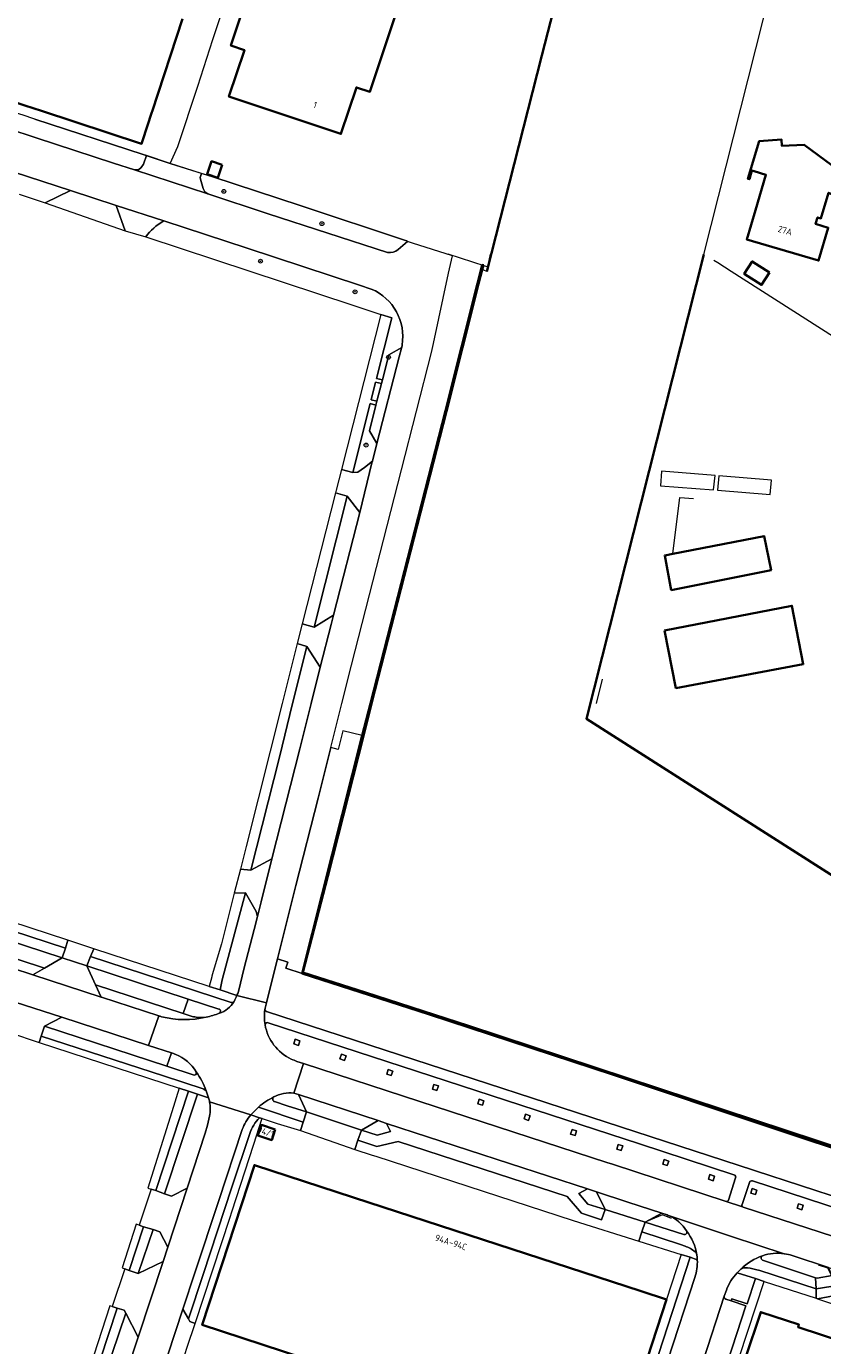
# Model space of a CAD drawing. Extents: x 150256 to 156914, y 461459 to 469481.
# Tile 121 of 256: x 153291 to 153456, y 464367 to 464640. Entities that reach past the tile are written whole.
import ezdxf
from ezdxf.enums import TextEntityAlignment as Align

# ---------------------------------------------------------------- set-up
doc = ezdxf.new("R2010")
doc.units = 0
doc.header["$LTSCALE"] = 0.75
doc.layers.get('0').update_dxf_attribs({"linetype": 'CONTINUOUS'})
for name, color, linetype, lineweight in [('B-RO-GK-BESCHOEIING-G', 251, 'GK-BESCHOEIING', 35), ('B-RO-GK-KADEMUUR-G', 251, 'CONTINUOUS', 35), ('B-RO-GK-KADEMUUR-GV', 251, 'CONTINUOUS', 35), ('B-RO-GR-BEPLANTING_CULTUUR_BODEMBEDEKKER-GV', 251, 'CONTINUOUS', 18), ('B-RO-GR-BOOM-S', 96, 'CONTINUOUS', 25), ('B-RO-GR-GROENVOORZIENING-GV', 251, 'CONTINUOUS', 18), ('B-RO-GR-HAAG-GV', 251, 'CONTINUOUS', 13), ('B-RO-IE-TERREINAFSCHEIDING_KUNSTMATIG_HEKWERK-G', 251, 'IE-TERREINAFSCHEIDING-KUNSTMATIG', 18), ('B-RO-IE-TERREINAFSCHEIDING_KUNSTMATIG_MUUR-G', 251, 'IE-TERREINAFSCHEIDING-KUNSTMATIG-DICHT', 18), ('B-RO-KW-KUNSTWERK_DUIKER-G', 251, 'CONTINUOUS', 18), ('B-RO-OG-BEBOUWING-GV', 6, 'CONTINUOUS', 35), ('B-RO-OG-BEBOUWING-T18', 1, 'CONTINUOUS', 18), ('B-RO-OG-TERREIN_CULTUURSCHEIDING-GV', 251, 'CONTINUOUS', 18), ('B-RO-OG-WATER-GV', 251, 'CONTINUOUS', 18), ('B-RO-OG-WATER_SLOOT-GV', 251, 'CONTINUOUS', 18), ('B-RO-VH-VERHARDING_ASFALT-GV', 251, 'CONTINUOUS', 18), ('B-RO-VH-VERHARDING_BETONSTRAATSTEEN-GV', 251, 'CONTINUOUS', 18), ('B-RO-VH-VERHARDING_STRAATBAKSTEEN-GV', 251, 'CONTINUOUS', 18), ('B-RO-VH-VERHARDING_TEGEL-GV', 251, 'CONTINUOUS', 18)]:
    doc.layers.add(name, color=color, linetype=linetype, lineweight=lineweight)
doc.styles.add('NLCS-ISO-M200-T18', font='NLCS-ISO.ttf', dxfattribs={"height": 360})
doc.linetypes.add('GK-BESCHOEIING', pattern='A,30,-5,[1,NLCS.SHX,S=1,R=0,X=0,Y=0],-5', length=40)
doc.linetypes.add('IE-TERREINAFSCHEIDING-KUNSTMATIG', pattern='A,4,[82,NLCS.SHX,S=0.75,R=90,X=0,Y=0],4,-2', length=10)
doc.linetypes.add('IE-TERREINAFSCHEIDING-KUNSTMATIG-DICHT', pattern='A,8,-1,[82,NLCS.SHX,S=0.75,R=90,X=0,Y=0],-1', length=10)

# ---------------------------------------------------------------- blocks, each defined once
blk = doc.blocks.new('SGR-BOOM_01-SO')
at = {"linetype": 'ByBlock', "lineweight": 18}
h = blk.add_hatch(color=0, dxfattribs=at)
h.dxf.hatch_style = 1
edge = h.paths.add_edge_path()
edge.add_arc((0, 0), 0.25, 0, 360)
at = {"color": 0, "linetype": 'ByBlock', "lineweight": 18}
for radius in [2, 0.25]:
    blk.add_circle((0, 0), radius, dxfattribs=at)

msp = doc.modelspace()

# ---------------------------------------------------------------- linework, layer by layer
at = {"layer": 'B-RO-GK-BESCHOEIING-G'}
for points in [[(153386.077, 464589.527), (153391.721, 464611.776), (153397.474, 464634.266), (153402.915, 464655.53), (153408.719, 464677.894), (153404.645, 464689.868), (153399.405, 464705.137)], [(153385.054, 464589.688), (153384.357, 464586.986), (153377.719, 464560.599), (153362.188, 464500)], [(153362.188, 464500), (153353.142, 464464.266), (153347.98, 464444.28), (153360.915, 464440.185), (153382.264, 464433.292), (153507.249, 464391.999)]]:
    msp.add_lwpolyline(points, dxfattribs=at)
at = {"layer": 'B-RO-GK-KADEMUUR-G'}
msp.add_lwpolyline([(153430.979, 464593.073), (153406.698, 464496.861), (153526.67, 464420.338)], dxfattribs=at)
at = {"layer": 'B-RO-GK-KADEMUUR-GV'}
for points in [[(153360.498, 464493.323), (153362.188, 464500), (153377.719, 464560.599), (153384.357, 464586.986), (153385.109, 464589.899), (153385.344, 464590.811), (153385.117, 464590.884), (153384.126, 464587.044), (153377.488, 464560.658), (153361.942, 464500), (153360.267, 464493.382)], [(153360.267, 464493.382), (153347.801, 464444.131), (153373.968, 464435.703), (153412.271, 464423.083), (153444.311, 464412.425), (153444.357, 464412.565), (153444.42, 464412.757), (153382.264, 464433.292), (153360.915, 464440.185), (153347.98, 464444.28), (153353.142, 464464.266), (153360.498, 464493.323)], [(153508.545, 464391.59), (153507.249, 464391.999), (153444.42, 464412.757), (153444.357, 464412.565), (153444.311, 464412.425), (153506.66, 464391.685), (153508.559, 464391.022), (153508.868, 464391.501)]]:
    msp.add_lwpolyline(points, close=True, dxfattribs=at)
at = {"layer": 'B-RO-GR-BEPLANTING_CULTUUR_BODEMBEDEKKER-GV'}
for points in [[(153313.111, 464610.564), (153313.909, 464610.614), (153314.473, 464611.089), (153314.93, 464611.777), (153315.567, 464613.566), (153314.902, 464613.791), (153292.474, 464621.065), (153289.803, 464621.982), (153289.554, 464622.068), (153284.238, 464623.83), (153283.663, 464622.435), (153284.608, 464619.863), (153286.832, 464619.136), (153292.759, 464617.196), (153308.723, 464611.995)], [(153309.269, 464603.223), (153299.832, 464606.302), (153294.616, 464603.745), (153311.189, 464597.931)], [(153364.236, 464566.32), (153363.04, 464566.625), (153362.121, 464562.952), (153363.301, 464562.651)], [(153363.096, 464561.848), (153361.92, 464562.148), (153358.347, 464547.855), (153359.337, 464547.959), (153360.743, 464548.896), (153362.358, 464550.25), (153363.295, 464553.897), (153361.733, 464556.501)], [(153357.117, 464542.987), (153350.326, 464515.821), (153354.286, 464518.322), (153359.755, 464539.629)], [(153351.531, 464507.584), (153348.776, 464511.838), (153345.851, 464500), (153343.108, 464488.891), (153337.174, 464465.477), (153341.519, 464467.826), (153347.372, 464490.632), (153349.67, 464500)]]:
    msp.add_lwpolyline(points, close=True, dxfattribs=at)
for points in [[(153367.729, 464594.07), (153369.603, 464595.763), (153369.452, 464595.884), (153347.403, 464603.165), (153329.306, 464609.107), (153326.942, 464609.857), (153326.709, 464608.984), (153326.757, 464608.641), (153327.289, 464606.741), (153327.644, 464606.056), (153328.306, 464605.59), (153340.756, 464601.482), (153365.502, 464593.438)], [(153362.145, 464585.886), (153359.729, 464586.683), (153336.425, 464594.365), (153319.161, 464599.996), (153319.038, 464599.92)], [(153315.428, 464596.709), (153358.283, 464582.579), (153364.129, 464580.651), (153366.362, 464579.915), (153363.225, 464567.366), (153364.425, 464567.06)], [(153364.425, 464567.06), (153365.743, 464572.231), (153368.431, 464573.812), (153368.521, 464574.285)], [(153334.613, 464440.37), (153335.803, 464445.242), (153337.891, 464453.217), (153338.558, 464455.908), (153338.295, 464456.962), (153336.052, 464460.789), (153331.274, 464442.8), (153330.805, 464440.682), (153334.312, 464439.535)], [(153429.656, 464384.797), (153428.155, 464385.331), (153414.244, 464342.475), (153416.633, 464343.67)], [(153417.104, 464344.225), (153417.968, 464346.877), (153429.121, 464381.131)], [(153435.543, 464376.645), (153436.681, 464376.272), (153436.835, 464376.707), (153439.97, 464375.685), (153441.681, 464380.898), (153437.933, 464382.083)], [(153435.669, 464378.471), (153435.239, 464377.242)]]:
    msp.add_lwpolyline(points, dxfattribs=at)
for points in [[(153319.038, 464599.92, 0.1027708), (153315.428, 464596.709)], [(153365.502, 464593.438, 0.1913012), (153367.729, 464594.07)], [(153368.521, 464574.285, 0.3470492), (153362.145, 464585.886)], [(153334.312, 464439.535, 0.0206924), (153334.613, 464440.37)], [(153429.121, 464381.131, 0.0935603), (153429.656, 464384.797)], [(153437.933, 464382.083, 0.1116965), (153435.669, 464378.471)], [(153435.239, 464377.242, 0.3825193), (153435.543, 464376.645)]]:
    msp.add_lwpolyline(points, format="xyb", dxfattribs=at)
at = {"layer": 'B-RO-GR-GROENVOORZIENING-GV'}
for points in [[(153347.355, 464430.16), (153346.404, 464430.47), (153346.094, 464429.519), (153347.045, 464429.209)], [(153356.909, 464427.046), (153355.959, 464427.356), (153355.649, 464426.405), (153356.6, 464426.095)], [(153366.586, 464423.893), (153365.636, 464424.202), (153365.326, 464423.252), (153366.277, 464422.942)], [(153375.098, 464421.119), (153374.788, 464420.168), (153375.739, 464419.858), (153376.048, 464420.809)], [(153385.449, 464417.746), (153384.498, 464418.055), (153384.189, 464417.105), (153385.139, 464416.795)], [(153394.726, 464413.671), (153395.036, 464414.621), (153394.086, 464414.931), (153393.776, 464413.98)], [(153403.717, 464411.793), (153403.407, 464410.842), (153404.358, 464410.532), (153404.667, 464411.483)], [(153413.916, 464407.417), (153414.226, 464408.368), (153413.275, 464408.678), (153412.965, 464407.727)], [(153422.48, 464404.609), (153423.43, 464404.296), (153423.74, 464405.247), (153422.79, 464405.56)], [(153432.912, 464401.177), (153433.222, 464402.128), (153432.272, 464402.44), (153431.962, 464401.489)], [(153441.039, 464399.558), (153440.729, 464398.607), (153441.679, 464398.296), (153441.989, 464399.246)], [(153450.642, 464396.412), (153450.333, 464395.461), (153451.283, 464395.15), (153451.593, 464396.101)]]:
    msp.add_lwpolyline(points, close=True, dxfattribs=at)
msp.add_lwpolyline([(153336.95, 464410.922), (153333.266, 464399.858), (153327.301, 464381.723), (153324.282, 464372.544), (153324.577, 464372.002), (153325.673, 464371.626), (153332.885, 464393.637), (153333.276, 464394.737), (153337.821, 464408.712), (153339.477, 464413.946), (153339.511, 464414.055), (153339.015, 464414.214)], dxfattribs=at)
msp.add_lwpolyline([(153339.015, 464414.214, 0.1248739), (153336.95, 464410.922)], format="xyb", dxfattribs=at)
at = {"layer": 'B-RO-GR-HAAG-GV'}
for points in [[(153336.95, 464410.922), (153333.266, 464399.858), (153327.301, 464381.723), (153324.282, 464372.544), (153324.577, 464372.002), (153325.673, 464371.626), (153332.885, 464393.637), (153333.276, 464394.737), (153337.821, 464408.712), (153339.477, 464413.946), (153339.511, 464414.055)], [(153339.511, 464414.055), (153339.015, 464414.214)]]:
    msp.add_lwpolyline(points, dxfattribs=at)
msp.add_lwpolyline([(153339.015, 464414.214, 0.1248739), (153336.95, 464410.922)], format="xyb", dxfattribs=at)
at = {"layer": 'B-RO-IE-TERREINAFSCHEIDING_KUNSTMATIG_HEKWERK-G'}
for points in [[(153320.476, 464611.908), (153322.069, 464615.403), (153326.21, 464627.924), (153329.324, 464637.575), (153343.228, 464679.428), (153342.807, 464679.568)], [(153430.979, 464593.073), (153444.779, 464647.753), (153473.36, 464657.187)], [(153292.474, 464621.065), (153314.902, 464613.791), (153320.476, 464611.908)], [(153320.476, 464611.908), (153329.306, 464609.107), (153347.403, 464603.165), (153369.452, 464595.884)], [(153377.957, 464593.193), (153385.663, 464590.708)], [(153385.663, 464590.708), (153386.247, 464590.52), (153386.802, 464593.083)], [(153433.904, 464591.287), (153433.072, 464591.804)], [(153436.673, 464589.506), (153433.904, 464591.287)], [(153483.033, 464559.915), (153436.673, 464589.506)], [(153424.323, 464393.343), (153422.458, 464394.071), (153419.134, 464392.698)], [(153457.44, 464381.639), (153456.659, 464383.065), (153454.748, 464383.649)]]:
    msp.add_lwpolyline(points, dxfattribs=at)
at = {"layer": 'B-RO-IE-TERREINAFSCHEIDING_KUNSTMATIG_MUUR-G'}
msp.add_lwpolyline([(153424.589, 464531.033), (153426.057, 464542.727), (153428.854, 464542.482)], dxfattribs=at)
at = {"layer": 'B-RO-KW-KUNSTWERK_DUIKER-G'}
msp.add_lwpolyline([(153408.8, 464500), (153410.042, 464505.064)], dxfattribs=at)
at = {"layer": 'B-RO-OG-BEBOUWING-GV'}
for points in [[(153352.144, 464693.523), (153333.071, 464636.325), (153335.869, 464635.391), (153332.66, 464625.772), (153355.854, 464618.035), (153359.053, 464627.652), (153361.836, 464626.747), (153380.91, 464683.946)], [(153441.454, 464610.277), (153443.851, 464609.57), (153441.697, 464602.263), (153439.904, 464596.179), (153454.771, 464591.796), (153456.776, 464598.598), (153454.148, 464599.373), (153454.553, 464600.719), (153455.262, 464600.507), (153456.847, 464605.822), (153457.294, 464605.618), (153457.559, 464605.422), (153460.454, 464609.324), (153451.805, 464615.741), (153447.179, 464615.542), (153447.123, 464616.841), (153442.431, 464616.494), (153440.141, 464608.724), (153440.448, 464608.634), (153440.974, 464610.418)], [(153331.237, 464611.637), (153329.053, 464612.357), (153328.166, 464609.67), (153330.35, 464608.949)], [(153444.609, 464589.303), (153441.041, 464591.605), (153439.385, 464589.037), (153442.954, 464586.736)], [(153424.239, 464523.528), (153444.929, 464527.673), (153443.498, 464534.727), (153424.589, 464531.033), (153422.902, 464530.704)], [(153422.885, 464515.162), (153425.234, 464503.242), (153451.577, 464508.167), (153449.237, 464520.265)], [(153342.234, 464411.795), (153339.389, 464412.727), (153338.665, 464410.517), (153341.51, 464409.585)], [(153418.048, 464378.27), (153358.441, 464397.728), (153337.925, 464404.425), (153327.119, 464371.301), (153406.729, 464345.193), (153406.386, 464344.148), (153409.341, 464343.179), (153409.684, 464344.224), (153412.468, 464343.311), (153423.306, 464376.554)]]:
    msp.add_lwpolyline(points, close=True, dxfattribs=at)
for points in [[(153238.344, 464640.989), (153284.94, 464625.699), (153290.37, 464623.917), (153293.838, 464622.779), (153314.568, 464615.977), (153314.776, 464616.612), (153316.714, 464622.534), (153316.748, 464622.637), (153323.038, 464641.856)], [(153479.142, 464361.41), (153450.528, 464370.857), (153450.696, 464371.365), (153442.793, 464373.974), (153439.587, 464364.264), (153446.213, 464362.076), (153445.463, 464359.803), (153444.325, 464360.179), (153442.936, 464355.972), (153438.543, 464357.447), (153436.806, 464352.225), (153441.227, 464350.797), (153440.318, 464348.043), (153433.619, 464350.255), (153431.635, 464344.474), (153442.87, 464340.826), (153449.344, 464338.599), (153449.89, 464340.333), (153449.087, 464340.577), (153450.294, 464344.453), (153471.647, 464337.403)]]:
    msp.add_lwpolyline(points, dxfattribs=at)
at = {"layer": 'B-RO-OG-TERREIN_CULTUURSCHEIDING-GV'}
for points in [[(153360.267, 464493.382), (153356.254, 464494.398), (153355.278, 464490.502), (153353.736, 464490.892), (153351.116, 464480.438), (153346.497, 464462.325), (153342.703, 464447.141), (153344.876, 464446.443), (153344.463, 464445.17), (153347.801, 464444.131)], [(153298.149, 464447.331), (153235.833, 464467.701), (153235.611, 464467.774), (153237.495, 464463.922), (153294.484, 464445.213)], [(153324.203, 464438.814), (153303.223, 464445.672), (153305.029, 464441.772), (153323.2, 464435.838)], [(153294.467, 464433.174), (153319.818, 464424.871), (153320.75, 464427.639), (153315.995, 464429.184), (153298.04, 464435.019)], [(153346.404, 464430.47), (153347.355, 464430.16), (153347.045, 464429.209), (153346.094, 464429.519)], [(153355.959, 464427.356), (153356.909, 464427.046), (153356.6, 464426.095), (153355.649, 464426.405)], [(153365.636, 464424.202), (153366.586, 464423.893), (153366.277, 464422.942), (153365.326, 464423.252)], [(153317.483, 464399.123), (153324.258, 464419.746), (153322.344, 464420.371), (153320.799, 464415.421), (153315.89, 464399.631), (153316.573, 464399.413)], [(153374.788, 464420.168), (153375.098, 464421.119), (153376.048, 464420.809), (153375.739, 464419.858)], [(153384.498, 464418.055), (153385.449, 464417.746), (153385.139, 464416.795), (153384.189, 464417.105)], [(153363.552, 464413.612), (153360.076, 464411.671), (153363.352, 464410.593), (153366.112, 464411.341), (153365.301, 464413.05), (153363.56, 464413.616)], [(153395.036, 464414.621), (153394.726, 464413.671), (153393.776, 464413.98), (153394.086, 464414.931)], [(153403.407, 464410.842), (153403.717, 464411.793), (153404.667, 464411.483), (153404.358, 464410.532)], [(153414.226, 464408.368), (153413.916, 464407.417), (153412.965, 464407.727), (153413.275, 464408.678)], [(153423.43, 464404.296), (153422.48, 464404.609), (153422.79, 464405.56), (153423.74, 464405.247)], [(153433.222, 464402.128), (153432.912, 464401.177), (153431.962, 464401.489), (153432.272, 464402.44)], [(153440.729, 464398.607), (153441.039, 464399.558), (153441.989, 464399.246), (153441.679, 464398.296)], [(153410.543, 464395.19), (153408.752, 464398.863), (153406.9, 464399.471), (153405.143, 464398.532), (153406.974, 464396.337)], [(153450.333, 464395.461), (153450.642, 464396.412), (153451.593, 464396.101), (153451.283, 464395.15)], [(153314.996, 464391.645), (153314.083, 464391.944), (153313.463, 464392.147), (153310.531, 464383.101), (153311.072, 464382.9), (153312.02, 464382.548)], [(153316.947, 464391.035), (153313.885, 464381.961), (153319.016, 464384.457), (153320.008, 464387.392), (153318.321, 464390.613)], [(153308.455, 464375.133), (153307.995, 464375.278), (153302.996, 464359.956), (153302.445, 464358.305), (153301.028, 464354.055), (153301.479, 464353.907), (153302.505, 464353.57), (153309.525, 464374.796)], [(153309.445, 464355.354), (153313.869, 464368.795), (153311.276, 464373.739), (153304.276, 464352.921)]]:
    msp.add_lwpolyline(points, close=True, dxfattribs=at)
for points in [[(153340.761, 464433.913, 0.4665198), (153340.135, 464433.493)], [(153340.135, 464433.493, 0.24378), (153345.576, 464426.369)], [(153345.576, 464426.369, 0.0314527), (153346.725, 464425.903)], [(153346.103, 464419.307, 0.1566263), (153341.947, 464418.526)], [(153328.659, 464417.512, 0.0292077), (153328.447, 464418.332)], [(153328.628, 464414.541, 0.1025356), (153328.659, 464417.512)], [(153341.947, 464418.526, 0.6326485), (153342.112, 464417.554)], [(153437.589, 464401.754, 0.4357592), (153437.248, 464402.381)], [(153441.05, 464401.143, 0.3915447), (153440.452, 464400.827)], [(153435.6, 464396.859, 0.4041724), (153436.094, 464397.177)], [(153423.643, 464393.996, 0.0267683), (153423.192, 464394.176)], [(153438.932, 464396.256, 0.0975878), (153438.9, 464396.07)], [(153438.9, 464396.07, 0.1158624), (153438.949, 464395.888)], [(153438.949, 464395.888, 0.1195652), (153439.133, 464395.704)], [(153427.432, 464390.777, 0.1522489), (153423.716, 464393.971)], [(153426.864, 464390.011, 0.6552025), (153427.432, 464390.777)], [(153447.63, 464386.048, 0.1139026), (153443.187, 464385.642)], [(153449.265, 464385.682, 0.0392341), (153447.74, 464386.032)], [(153443.187, 464385.642, 0.6659409), (153443.177, 464384.714)]]:
    msp.add_lwpolyline(points, format="xyb", dxfattribs=at)
for points in [[(153437.248, 464402.381), (153417.692, 464408.81), (153417.679, 464408.825), (153340.761, 464433.913)], [(153346.725, 464425.903), (153348.087, 464425.459), (153372.156, 464417.616), (153410.896, 464404.957), (153412.072, 464404.614), (153435.6, 464396.859)], [(153328.447, 464418.332), (153326.148, 464419.088), (153319.312, 464398.488), (153320.736, 464397.988), (153323.995, 464399.596)], [(153348.697, 464415.462), (153347.043, 464419), (153346.103, 464419.307)], [(153342.112, 464417.554), (153344.687, 464416.713), (153348.697, 464415.462)], [(153323.995, 464399.596), (153327.739, 464411), (153328.236, 464412.714), (153328.628, 464414.541)], [(153436.094, 464397.177), (153437.589, 464401.754)], [(153440.452, 464400.827), (153438.932, 464396.256)], [(153439.133, 464395.704), (153478.901, 464382.806), (153487.863, 464379.862), (153492.37, 464379.535), (153493.799, 464383.906), (153441.059, 464401.147), (153441.05, 464401.143)], [(153423.192, 464394.176), (153422.335, 464394.477), (153418.84, 464392.611)], [(153418.84, 464392.611), (153426.864, 464390.011)], [(153423.716, 464393.971), (153423.643, 464393.996)], [(153447.74, 464386.032), (153447.63, 464386.048)], [(153443.177, 464384.714), (153454.123, 464381.067)], [(153454.123, 464381.067), (153454.458, 464380.968), (153457.61, 464381.535), (153456.798, 464383.211), (153449.265, 464385.682)]]:
    msp.add_lwpolyline(points, dxfattribs=at)
at = {"layer": 'B-RO-OG-WATER-GV'}
for points in [[(153422.016, 464545.148), (153433.025, 464544.317), (153433.359, 464547.262), (153422.262, 464548.153)], [(153434.103, 464547.201), (153433.828, 464544.226), (153444.717, 464543.306), (153444.992, 464546.311)]]:
    msp.add_lwpolyline(points, close=True, dxfattribs=at)
at = {"layer": 'B-RO-OG-WATER_SLOOT-GV'}
msp.add_lwpolyline([(153402.915, 464655.53), (153397.474, 464634.266), (153391.721, 464611.776), (153386.077, 464589.527), (153385.427, 464589.777), (153385.109, 464589.899), (153384.357, 464586.986), (153377.719, 464560.599), (153362.188, 464500), (153360.498, 464493.323), (153353.142, 464464.266), (153347.98, 464444.28), (153360.915, 464440.185), (153382.264, 464433.292), (153444.42, 464412.757), (153507.249, 464391.999), (153508.545, 464391.59), (153526.67, 464420.338), (153406.698, 464496.861), (153430.979, 464593.073), (153444.779, 464647.753)], dxfattribs=at)
at = {"layer": 'B-RO-VH-VERHARDING_ASFALT-GV'}
for points in [[(153365.502, 464593.438), (153340.756, 464601.482), (153328.306, 464605.59), (153313.111, 464610.564), (153308.723, 464611.995), (153292.759, 464617.196), (153286.832, 464619.136), (153284.608, 464619.863), (153283.37, 464620.268), (153278.817, 464621.758), (153233.691, 464636.543), (153231.787, 464637.167), (153226.629, 464638.857), (153222.339, 464640.279), (153209.891, 464644.386)], [(153193.434, 464641.203), (153200.808, 464638.83), (153201.002, 464638.768), (153202.701, 464638.215), (153221.767, 464632.012), (153222.884, 464631.649), (153239.451, 464626.186), (153239.966, 464626.016), (153247.993, 464623.369), (153249.449, 464622.889), (153257.002, 464620.398), (153268.196, 464616.708), (153280.842, 464612.538), (153288.185, 464610.116), (153299.832, 464606.302), (153309.269, 464603.223), (153319.161, 464599.996), (153336.425, 464594.365), (153359.729, 464586.683), (153362.145, 464585.886)], [(153334.312, 464439.535), (153340.403, 464438), (153342.367, 464445.795), (153342.703, 464447.141), (153346.497, 464462.325), (153351.116, 464480.438), (153353.736, 464490.892), (153356.019, 464500), (153358.014, 464507.958), (153368.386, 464548.422), (153374.617, 464572.734), (153375.012, 464574.587), (153378.125, 464589.201), (153378.924, 464592.769), (153370.664, 464595.414), (153369.603, 464595.763), (153367.729, 464594.07)], [(153368.521, 464574.285), (153368.431, 464573.812), (153368.402, 464573.64), (153367.939, 464571.818), (153363.295, 464553.897), (153362.358, 464550.25), (153362.27, 464549.892), (153359.755, 464539.629), (153354.286, 464518.322), (153353.801, 464516.432), (153351.531, 464507.584), (153349.67, 464500), (153347.372, 464490.632), (153341.519, 464467.826), (153339.316, 464458.963), (153338.558, 464455.908), (153337.891, 464453.217), (153335.803, 464445.242), (153334.613, 464440.37)], [(153286.466, 464438.78), (153298.04, 464435.019), (153315.995, 464429.184), (153318.104, 464435.311), (153306.238, 464439.19), (153306.223, 464439.195), (153292.066, 464443.814), (153270.905, 464450.719), (153238.819, 464461.218), (153238.276, 464461.392), (153238.248, 464461.401), (153219.967, 464467.387), (153219.837, 464467.428), (153205.382, 464471.979), (153201.819, 464473.29), (153174.876, 464485.954), (153171.262, 464475.694)], [(153333.726, 464438.329), (153333.67, 464438.233)], [(153340.206, 464437.217), (153340.403, 464438), (153334.312, 464439.535)], [(153318.104, 464435.311), (153315.995, 464429.184), (153320.75, 464427.639)], [(153330.678, 464435.861), (153330.657, 464435.854)], [(153346.103, 464419.307), (153348.087, 464425.459), (153346.725, 464425.903)], [(153531.219, 464368.19), (153523.143, 464370.869), (153522.321, 464368.442), (153487.816, 464379.719), (153487.863, 464379.862), (153478.901, 464382.806), (153439.133, 464395.704), (153438.788, 464395.817), (153435.6, 464396.859), (153412.072, 464404.614), (153410.896, 464404.957), (153372.156, 464417.616), (153348.087, 464425.459), (153346.103, 464419.307), (153347.043, 464419), (153363.552, 464413.612), (153363.56, 464413.616), (153365.301, 464413.05), (153390.785, 464404.76), (153406.9, 464399.471), (153408.752, 464398.863), (153415.245, 464396.732), (153422.335, 464394.477), (153423.192, 464394.176)], [(153328.226, 464418.971), (153328.447, 464418.332)], [(153337.179, 464414.826), (153328.659, 464417.512)], [(153328.659, 464417.512), (153337.179, 464414.826), (153338.78, 464416.439)], [(153328.628, 464414.541), (153328.236, 464412.714), (153327.739, 464411), (153323.995, 464399.596), (153320.008, 464387.392), (153319.016, 464384.457), (153313.869, 464368.795), (153309.445, 464355.354), (153304.852, 464341.408), (153297.426, 464318.933), (153294.035, 464308.64), (153291.957, 464302.293), (153288.809, 464292.714), (153288.143, 464290.499), (153294.843, 464288.659), (153295.163, 464289.594), (153297.97, 464298.148), (153303.956, 464316.389), (153308.617, 464330.538), (153316.853, 464355.451), (153323.107, 464374.577), (153325.646, 464382.268)], [(153325.646, 464382.268), (153330.467, 464396.867), (153335.401, 464411.777)], [(153423.643, 464393.996), (153423.716, 464393.971), (153436.753, 464389.605), (153447.63, 464386.048), (153447.74, 464386.032)], [(153447.63, 464386.048), (153436.753, 464389.605), (153423.716, 464393.971)], [(153429.565, 464385.813), (153429.628, 464385.347), (153429.656, 464384.797)], [(153449.265, 464385.682), (153456.798, 464383.211), (153481.05, 464375.08), (153481.096, 464375.065), (153512.228, 464364.878), (153512.925, 464364.651), (153522.159, 464361.65), (153535.17, 464357.488), (153536.926, 464356.734)], [(153429.121, 464381.131), (153417.968, 464346.877), (153417.104, 464344.225), (153411.467, 464326.91), (153408.741, 464318.61), (153403.376, 464302.261), (153397.519, 464284.15), (153394.35, 464274.403), (153392.307, 464268.168), (153388.861, 464257.65), (153386.772, 464251.341), (153379.538, 464228.918), (153379.533, 464228.904), (153375.662, 464217.148), (153371.921, 464205.647), (153370.576, 464201.587), (153370.567, 464201.561), (153370.555, 464201.523), (153363.644, 464180.18)], [(153437.933, 464382.083), (153438.691, 464382.846)], [(153435.239, 464377.242), (153435.669, 464378.471)], [(153426.49, 464350.477), (153435.239, 464377.242)]]:
    msp.add_lwpolyline(points, dxfattribs=at)
for points in [[(153367.729, 464594.07, -0.1913012), (153365.502, 464593.438)], [(153362.145, 464585.886, -0.3470492), (153368.521, 464574.285)], [(153333.67, 464438.233, -0.1812006), (153330.678, 464435.861)], [(153334.312, 464439.535, -0.0333513), (153333.726, 464438.329)], [(153334.613, 464440.37, -0.0206924), (153334.312, 464439.535)], [(153318.721, 464435.146, -0.0079674), (153318.104, 464435.311)], [(153327.926, 464435.04, -0.1199352), (153318.721, 464435.146)], [(153330.657, 464435.854, -0.031899), (153327.926, 464435.04)], [(153340.135, 464433.493, -0.0806478), (153340.093, 464436.593)], [(153340.093, 464436.593, -0.0176305), (153340.206, 464437.217)], [(153345.576, 464426.369, -0.24378), (153340.135, 464433.493)], [(153320.75, 464427.639, -0.0254629), (153321.643, 464427.334)], [(153321.643, 464427.334, -0.164865), (153325.902, 464423.714)], [(153346.725, 464425.903, -0.0314527), (153345.576, 464426.369)], [(153325.902, 464423.714, -0.0692321), (153327.948, 464419.819)], [(153327.948, 464419.819, -0.014174), (153328.226, 464418.971)], [(153341.947, 464418.526, -0.1566263), (153346.103, 464419.307)], [(153328.447, 464418.332, -0.0292077), (153328.659, 464417.512)], [(153328.659, 464417.512, -0.1025356), (153328.628, 464414.541)], [(153338.78, 464416.439, -0.0590131), (153341.947, 464418.526)], [(153335.401, 464411.777, -0.0806175), (153337.179, 464414.826)], [(153423.192, 464394.176, -0.0267683), (153423.643, 464393.996)], [(153423.716, 464393.971, -0.1522489), (153427.432, 464390.777)], [(153427.432, 464390.777, -0.1243591), (153429.565, 464385.813)], [(153443.187, 464385.642, -0.1139026), (153447.63, 464386.048)], [(153447.74, 464386.032, -0.0392341), (153449.265, 464385.682)], [(153429.656, 464384.797, -0.0935603), (153429.121, 464381.131)], [(153438.691, 464382.846, -0.1151999), (153443.187, 464385.642)], [(153435.669, 464378.471, -0.1116965), (153437.933, 464382.083)]]:
    msp.add_lwpolyline(points, format="xyb", dxfattribs=at)
at = {"layer": 'B-RO-VH-VERHARDING_BETONSTRAATSTEEN-GV'}
for points in [[(153289.204, 464605.52), (153294.616, 464603.745), (153299.832, 464606.302), (153288.185, 464610.116)], [(153319.038, 464599.92), (153319.161, 464599.996), (153309.269, 464603.223), (153311.189, 464597.931), (153315.428, 464596.709)], [(153325.04, 464435.225), (153323.2, 464435.838), (153305.029, 464441.772), (153306.223, 464439.195), (153306.238, 464439.19), (153318.104, 464435.311)], [(153330.583, 464436.729), (153324.203, 464438.814), (153323.2, 464435.838), (153325.04, 464435.225)], [(153326.754, 464434.959), (153327.926, 464435.04)], [(153327.926, 464435.04), (153326.754, 464434.959)], [(153330.657, 464435.854), (153330.678, 464435.861)], [(153320.75, 464427.639), (153319.818, 464424.871), (153325.444, 464423.019), (153325.849, 464423.161), (153325.902, 464423.714)], [(153435.239, 464377.242), (153426.49, 464350.477)], [(153427.137, 464350.76), (153428.226, 464350.394), (153431.278, 464349.388), (153439.687, 464375.281), (153436.681, 464376.272), (153435.543, 464376.645)]]:
    msp.add_lwpolyline(points, dxfattribs=at)
for points in [[(153315.428, 464596.709, -0.1027708), (153319.038, 464599.92)], [(153318.104, 464435.311, 0.0079674), (153318.721, 464435.146)], [(153318.721, 464435.146, 0.1199352), (153327.926, 464435.04)], [(153325.04, 464435.225, 0.0201611), (153325.589, 464435.09)], [(153325.589, 464435.09, -0.0201611), (153325.04, 464435.225)], [(153325.589, 464435.09, 0.0212961), (153326.146, 464435.002)], [(153326.146, 464435.002, -0.0212961), (153325.589, 464435.09)], [(153327.926, 464435.04, 0.031899), (153330.657, 464435.854)], [(153330.788, 464436.632, 0.1715602), (153330.583, 464436.729)], [(153330.678, 464435.861, 0.1394793), (153330.87, 464436.106)], [(153330.901, 464436.435, 0.1676684), (153330.788, 464436.632)], [(153330.87, 464436.106, 0.1550705), (153330.901, 464436.435)], [(153326.146, 464435.002, 0.0247798), (153326.754, 464434.959)], [(153326.754, 464434.959, -0.0247798), (153326.146, 464435.002)], [(153321.643, 464427.334, 0.0254629), (153320.75, 464427.639)], [(153325.902, 464423.714, 0.164865), (153321.643, 464427.334)], [(153435.543, 464376.645, -0.3825193), (153435.239, 464377.242)]]:
    msp.add_lwpolyline(points, format="xyb", dxfattribs=at)
for points in [[(153368.431, 464573.812), (153365.743, 464572.231), (153364.425, 464567.06), (153364.236, 464566.32), (153363.301, 464562.651), (153363.096, 464561.848), (153361.733, 464556.501), (153363.295, 464553.897), (153367.939, 464571.818), (153368.402, 464573.64)], [(153354.893, 464544.228), (153354.817, 464543.92), (153354.749, 464543.652), (153357.117, 464542.987), (153359.755, 464539.629), (153362.27, 464549.892), (153362.358, 464550.25), (153360.743, 464548.896), (153359.337, 464547.959), (153358.347, 464547.855), (153355.976, 464548.476)], [(153350.326, 464515.821), (153347.849, 464516.512), (153346.814, 464512.442), (153348.776, 464511.838), (153351.531, 464507.584), (153353.801, 464516.432), (153354.286, 464518.322)], [(153336.052, 464460.789), (153338.295, 464456.962), (153338.558, 464455.908), (153339.316, 464458.963), (153341.519, 464467.826), (153337.174, 464465.477), (153335.028, 464465.721), (153333.762, 464460.738)], [(153292.066, 464443.814), (153294.484, 464445.213), (153237.495, 464463.922), (153238.819, 464461.218), (153270.905, 464450.719)], [(153299.279, 464451), (153298.786, 464449.35), (153298.149, 464447.331), (153303.223, 464445.672), (153304.018, 464447.64), (153304.683, 464449.233)], [(153287.623, 464433.155), (153287.195, 464431.846), (153293.375, 464429.828), (153293.803, 464431.141), (153294.467, 464433.174), (153298.04, 464435.019), (153286.466, 464438.78), (153288.292, 464435.205)], [(153360.076, 464411.671), (153348.711, 464415.458), (153348.697, 464415.462), (153348.023, 464413.297), (153347.478, 464411.545), (153358.735, 464407.64), (153359.379, 464409.573)], [(153360.076, 464411.671), (153359.379, 464409.573), (153363.294, 464408.289), (153367.671, 464409.307), (153402.728, 464397.899), (153405.702, 464394.419), (153409.843, 464393.09), (153410.543, 464395.19), (153406.974, 464396.337), (153405.143, 464398.532), (153406.9, 464399.471), (153390.785, 464404.76), (153365.301, 464413.05), (153366.112, 464411.341), (153363.352, 464410.593)], [(153358.735, 464407.64), (153362.339, 464406.436), (153363.046, 464406.236), (153382.148, 464400.067), (153403.935, 464392.929), (153417.56, 464388.678), (153418.131, 464390.568), (153418.84, 464392.611), (153410.543, 464395.19), (153409.843, 464393.09), (153405.702, 464394.419), (153402.728, 464397.899), (153367.671, 464409.307), (153363.294, 464408.289), (153359.379, 464409.573)], [(153314.083, 464391.944), (153314.996, 464391.645), (153316.947, 464391.035), (153318.321, 464390.613), (153320.008, 464387.392), (153323.995, 464399.596), (153320.736, 464397.988), (153319.312, 464398.488), (153317.483, 464399.123), (153316.573, 464399.413)], [(153311.276, 464373.739), (153313.869, 464368.795), (153319.016, 464384.457), (153313.885, 464381.961), (153312.02, 464382.548), (153311.072, 464382.9), (153308.455, 464375.133), (153309.525, 464374.796), (153310.984, 464374.323)], [(153454.123, 464381.067), (153454.243, 464378.789), (153459.001, 464379.538), (153477.248, 464373.415), (153480.543, 464370.02), (153481.034, 464369.86), (153481.71, 464372.018), (153479.55, 464374.264), (153478.572, 464375.281), (153459.19, 464381.785), (153457.61, 464381.535), (153454.458, 464380.968)], [(153480.45, 464367.991), (153481.034, 464369.86), (153480.543, 464370.02), (153477.248, 464373.415), (153459.001, 464379.538), (153454.243, 464378.789), (153454.237, 464376.833), (153454.534, 464376.733), (153458.967, 464377.566), (153476.217, 464371.778), (153479.621, 464368.271)], [(153454.534, 464376.733), (153479.621, 464368.271), (153476.217, 464371.778), (153458.967, 464377.566)], [(153323.107, 464374.577), (153316.853, 464355.451), (153318.985, 464356.484), (153319.183, 464356.551), (153320.651, 464356.077), (153324.037, 464366.698), (153325.673, 464371.626), (153324.577, 464372.002), (153324.282, 464372.544)]]:
    msp.add_lwpolyline(points, close=True, dxfattribs=at)
at = {"layer": 'B-RO-VH-VERHARDING_STRAATBAKSTEEN-GV'}
for points in [[(153315.567, 464613.566), (153314.93, 464611.777), (153314.473, 464611.089), (153313.909, 464610.614), (153313.111, 464610.564), (153328.306, 464605.59), (153327.644, 464606.056), (153327.289, 464606.741), (153326.757, 464608.641), (153326.709, 464608.984), (153326.942, 464609.857), (153320.476, 464611.908)], [(153294.484, 464445.213), (153292.066, 464443.814), (153306.223, 464439.195), (153305.029, 464441.772), (153303.223, 464445.672), (153298.149, 464447.331)], [(153347.043, 464419), (153348.697, 464415.462), (153348.711, 464415.458), (153360.076, 464411.671), (153363.552, 464413.612)], [(153410.543, 464395.19), (153418.84, 464392.611), (153422.335, 464394.477), (153415.245, 464396.732), (153408.752, 464398.863)]]:
    msp.add_lwpolyline(points, close=True, dxfattribs=at)
at = {"layer": 'B-RO-VH-VERHARDING_TEGEL-GV'}
for points in [[(153364.236, 464566.32), (153364.425, 464567.06), (153363.225, 464567.366), (153366.362, 464579.915), (153364.129, 464580.651), (153355.976, 464548.476), (153358.347, 464547.855), (153361.92, 464562.148), (153363.096, 464561.848), (153363.301, 464562.651), (153362.121, 464562.952), (153363.04, 464566.625)], [(153350.326, 464515.821), (153357.117, 464542.987), (153354.749, 464543.652), (153347.849, 464516.512)], [(153335.028, 464465.721), (153337.174, 464465.477), (153343.108, 464488.891), (153345.851, 464500), (153348.776, 464511.838), (153346.814, 464512.442), (153345.843, 464508.589), (153343.686, 464500), (153336.225, 464470.429)], [(153237.053, 464471.347), (153236.5, 464469.712), (153298.786, 464449.35), (153299.279, 464451)], [(153298.786, 464449.35), (153236.5, 464469.712), (153235.833, 464467.701), (153298.149, 464447.331)], [(153333.762, 464460.738), (153331.093, 464450.234), (153329.419, 464444.514), (153329.129, 464443.525), (153329.098, 464443.418), (153328.539, 464441.432), (153330.805, 464440.682), (153331.274, 464442.8), (153336.052, 464460.789)], [(153324.258, 464419.746), (153317.483, 464399.123), (153319.312, 464398.488), (153326.148, 464419.088)], [(153339.511, 464414.055), (153342.666, 464413.041), (153347.478, 464411.545), (153348.023, 464413.297), (153338.78, 464416.439), (153337.179, 464414.826), (153339.015, 464414.214)], [(153313.885, 464381.961), (153316.947, 464391.035), (153314.996, 464391.645), (153312.02, 464382.548)], [(153412.468, 464343.311), (153414.244, 464342.475), (153428.155, 464385.331), (153426.341, 464385.863), (153423.306, 464376.554)], [(153443.475, 464380.317), (153441.681, 464380.898), (153439.97, 464375.685), (153436.835, 464376.707), (153436.681, 464376.272), (153439.687, 464375.281), (153431.278, 464349.388), (153428.226, 464350.394), (153428.073, 464349.963), (153431.213, 464348.944), (153429.326, 464343.061), (153430.966, 464342.473), (153431.635, 464344.474), (153433.619, 464350.255), (153436.808, 464360.031), (153437.198, 464361.225), (153438.378, 464364.771)], [(153311.276, 464373.739), (153310.984, 464374.323), (153309.525, 464374.796), (153302.505, 464353.57), (153304.276, 464352.921)]]:
    msp.add_lwpolyline(points, close=True, dxfattribs=at)
for points in [[(153334.312, 464439.535), (153330.805, 464440.682), (153328.539, 464441.432), (153304.683, 464449.233), (153304.018, 464447.64), (153333.139, 464438.12)], [(153333.139, 464438.12), (153304.018, 464447.64), (153303.223, 464445.672)], [(153520.221, 464388.391), (153511.535, 464390.771), (153508.868, 464391.501), (153508.559, 464391.022), (153506.66, 464391.685), (153444.311, 464412.425), (153412.271, 464423.083), (153373.968, 464435.703), (153347.801, 464444.131), (153344.463, 464445.17), (153344.876, 464446.443), (153342.703, 464447.141), (153342.367, 464445.795), (153340.403, 464438), (153340.206, 464437.217)], [(153303.223, 464445.672), (153324.203, 464438.814), (153330.583, 464436.729)], [(153333.67, 464438.233), (153333.726, 464438.329)], [(153340.458, 464436.207), (153441.3, 464403.373), (153441.711, 464403.239), (153525.55, 464375.852), (153546.513, 464368.958), (153552.524, 464367.027)], [(153441.05, 464401.143), (153441.059, 464401.147), (153493.799, 464383.906), (153523.645, 464374.149), (153539.265, 464369.078), (153541.086, 464368.485), (153544.227, 464367.463), (153545.864, 464366.965), (153546.513, 464368.958), (153525.55, 464375.852), (153441.711, 464403.239), (153441.3, 464403.373), (153340.458, 464436.207)], [(153325.902, 464423.714), (153325.849, 464423.161), (153325.444, 464423.019), (153319.818, 464424.871), (153294.467, 464433.174), (153293.803, 464431.141), (153319.081, 464422.908), (153327.3, 464420.199), (153327.394, 464420.162), (153327.483, 464420.115), (153327.948, 464419.819)], [(153340.761, 464433.913), (153417.679, 464408.825), (153417.692, 464408.81), (153437.248, 464402.381)], [(153327.948, 464419.819), (153327.483, 464420.115), (153327.394, 464420.162), (153327.3, 464420.199), (153319.081, 464422.908), (153293.803, 464431.141), (153293.375, 464429.828), (153322.344, 464420.371), (153324.258, 464419.746)], [(153324.258, 464419.746), (153326.148, 464419.088), (153328.447, 464418.332), (153328.226, 464418.971)], [(153338.78, 464416.439), (153348.023, 464413.297), (153348.697, 464415.462), (153344.687, 464416.713), (153342.112, 464417.554)], [(153339.015, 464414.214), (153337.179, 464414.826)], [(153335.401, 464411.777), (153330.467, 464396.867), (153325.646, 464382.268), (153323.107, 464374.577), (153324.282, 464372.544), (153327.301, 464381.723), (153333.266, 464399.858), (153336.95, 464410.922)], [(153437.589, 464401.754), (153436.094, 464397.177)], [(153438.932, 464396.256), (153440.452, 464400.827)], [(153435.6, 464396.859), (153438.788, 464395.817), (153439.133, 464395.704)], [(153418.84, 464392.611), (153418.131, 464390.568), (153426.204, 464387.952), (153427.156, 464387.6)], [(153426.864, 464390.011), (153418.84, 464392.611)], [(153427.156, 464387.6), (153426.204, 464387.952), (153418.131, 464390.568), (153417.56, 464388.678), (153426.341, 464385.863), (153428.155, 464385.331), (153429.656, 464384.797), (153429.628, 464385.347), (153429.565, 464385.813)], [(153441.679, 464382.812), (153442.623, 464382.603), (153454.243, 464378.789), (153454.123, 464381.067), (153443.177, 464384.714)], [(153438.691, 464382.846), (153437.933, 464382.083), (153441.681, 464380.898), (153443.475, 464380.317)], [(153443.475, 464380.317), (153454.237, 464376.833), (153454.243, 464378.789), (153442.623, 464382.603), (153441.679, 464382.812)]]:
    msp.add_lwpolyline(points, dxfattribs=at)
for points in [[(153330.678, 464435.861, 0.1812006), (153333.67, 464438.233)], [(153333.139, 464438.12, 0.3670413), (153333.67, 464438.233)], [(153333.67, 464438.233, -0.3670413), (153333.139, 464438.12)], [(153333.726, 464438.329, 0.0333513), (153334.312, 464439.535)], [(153330.583, 464436.729, -0.1715602), (153330.788, 464436.632)], [(153330.87, 464436.106, -0.1394793), (153330.678, 464435.861)], [(153330.788, 464436.632, -0.1676684), (153330.901, 464436.435)], [(153330.901, 464436.435, -0.1550705), (153330.87, 464436.106)], [(153340.093, 464436.593, 0.0806478), (153340.135, 464433.493)], [(153340.206, 464437.217, 0.0176305), (153340.093, 464436.593)], [(153340.093, 464436.593, 0.3476015), (153340.458, 464436.207)], [(153340.458, 464436.207, -0.3476015), (153340.093, 464436.593)], [(153340.135, 464433.493, -0.4665198), (153340.761, 464433.913)], [(153327.948, 464419.819, 0.0692321), (153325.902, 464423.714)], [(153328.226, 464418.971, 0.014174), (153327.948, 464419.819)], [(153341.947, 464418.526, 0.0590131), (153338.78, 464416.439)], [(153342.112, 464417.554, -0.6326485), (153341.947, 464418.526)], [(153337.179, 464414.826, 0.0806175), (153335.401, 464411.777)], [(153336.95, 464410.922, -0.1248739), (153339.015, 464414.214)], [(153437.248, 464402.381, -0.4357592), (153437.589, 464401.754)], [(153440.452, 464400.827, -0.3915447), (153441.05, 464401.143)], [(153436.094, 464397.177, -0.4041724), (153435.6, 464396.859)], [(153438.9, 464396.07, -0.0975878), (153438.932, 464396.256)], [(153438.949, 464395.888, -0.1158624), (153438.9, 464396.07)], [(153439.133, 464395.704, -0.1195652), (153438.949, 464395.888)], [(153427.432, 464390.777, -0.6552025), (153426.864, 464390.011)], [(153429.565, 464385.813, 0.1243591), (153427.432, 464390.777)], [(153427.156, 464387.6, -0.0836334), (153429.2, 464386.451)], [(153429.2, 464386.451, 0.0836334), (153427.156, 464387.6)], [(153429.2, 464386.451, -0.1803916), (153429.565, 464385.813)], [(153429.565, 464385.813, 0.1803916), (153429.2, 464386.451)], [(153443.187, 464385.642, 0.1151999), (153438.691, 464382.846)], [(153439.532, 464383.138, 0.2000089), (153438.691, 464382.846)], [(153438.691, 464382.846, -0.2000089), (153439.532, 464383.138)], [(153441.679, 464382.812, 0.0521654), (153439.532, 464383.138)], [(153439.532, 464383.138, -0.0521654), (153441.679, 464382.812)], [(153443.177, 464384.714, -0.6659409), (153443.187, 464385.642)]]:
    msp.add_lwpolyline(points, format="xyb", dxfattribs=at)

# ---------------------------------------------------------------- block references
at = {"layer": 'B-RO-GR-BOOM-S', "xscale": 0.2, "yscale": 0.2, "zscale": 0.2}
for p in [(153331.594, 464606.126), (153351.908, 464599.439), (153339.188, 464591.661), (153358.777, 464585.314), (153365.71, 464571.753), (153361.062, 464553.568)]:
    msp.add_blockref('SGR-BOOM_01-SO', p, dxfattribs=at)

# ---------------------------------------------------------------- texts
at = {"layer": 'B-RO-OG-BEBOUWING-T18', "style": 'NLCS-ISO-M200-T18'}
for s, rotation, p in [('1', 341.6, (153350.517, 464624.032)), ('27A', 343.6, (153447.826, 464598.014)), ('94/1', 341.9, (153340.262, 464411.281)), ('94A-94C', 341.9, (153378.632, 464388.402))]:
    msp.add_text(s, height=1.35, rotation=rotation, dxfattribs=at).set_placement(p, align=Align.MIDDLE)

doc.saveas('drawing.dxf')
